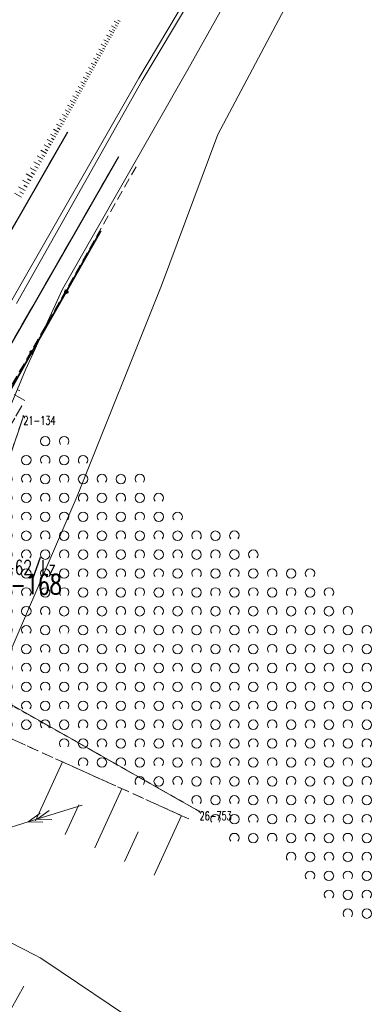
# Model space of a CAD drawing. Header units: metres. Extents: x 7505752 to 7507120, y 5839999 to 5840598.
# Tile 28 of 35: x 7506624 to 7506661, y 5840204 to 5840308. Entities that reach past the tile are written whole.
import ezdxf
from ezdxf.enums import TextEntityAlignment as Align

# ---------------------------------------------------------------- set-up
doc = ezdxf.new("R2010")
doc.units = ezdxf.units.M
for name, pattern in [('2_1', [0]), ('2_OTKC', [1.5, 1, -0.5]), ('2_OTKJ', [2, 1.5, -0.5]), ('2_OTKK', [0]), ('2_OTRK', [1.75, 1.25, -0.5]), ('2_OTZK', [1.5, 1, -0.5]), ('4_SUEP_A', [0]), ('4_SUGP', [0]), ('4_SUKP', [0]), ('4_SUWP', [0]), ('GDE', [0]), ('GUK', [2, 1.5, -0.5]), ('GUZ', [1, 0.5, -0.5])]:
    doc.linetypes.add(name, pattern=pattern)
doc.layers.get('0').update_dxf_attribs({"color": 250, "linetype": 'CONTINUOUS', "lineweight": 100})
for name, color, linetype, lineweight in [('Dzialki', 7, 'GDE', 18), ('Numery_dzialek', 7, 'CONTINUOUS', 20), ('Numery_punktow', 7, 'CONTINUOUS', 9), ('OTK_L_0', 7, '2_OTKJ', 18), ('OTK_L_1', 7, '2_OTKK', 25), ('OTK_L_2', 7, '2_OTKC', 18), ('OTO_L_0', 7, 'CONTINUOUS', 35), ('OTR_L_1', 7, '2_OTRK', 18), ('OTZ_L_1', 7, '2_OTZK', 18), ('Punkty', 7, 'CONTINUOUS', 18), ('SUEP_L_0', 1, '4_SUEP_A', 18), ('SUWP_L_0', 5, '4_SUWP', 18)]:
    doc.layers.add(name, color=color, linetype=linetype, lineweight=lineweight)
for name, color, linetype, lineweight, true_color in [('Kontury', 96, 'GUK', 18, 0x008000), ('Numery_uzytkow', 96, 'CONTINUOUS', 15, 0x008000), ('SUGP_L_0', 52, '4_SUGP', 18, 0xbfbf00), ('SUKP_L_0', 36, '4_SUKP', 18, 0x803300), ('Uzytki', 96, 'GUZ', 18, 0x008000)]:
    doc.layers.add(name, color=color, linetype=linetype, lineweight=lineweight, true_color=true_color)
doc.styles.get("Standard").update_dxf_attribs({"font": 'Simplex.SHX', "width": 0.75})

# ---------------------------------------------------------------- blocks, each defined once
blk = doc.blocks.new('GRO')
at = {"linetype": 'CONTINUOUS'}
blk.add_circle((0, 0), 0.045, dxfattribs=at)
blk = doc.blocks.new('2_OTZK')
at = {"linetype": 'CONTINUOUS'}
for centre in [(-1, 1), (1, -1)]:
    blk.add_circle(centre, 0.5, dxfattribs=at)
for centre, start, end in [((1, 1), 318.5904, 221.4096), ((-1, -1), 318.7031, 221.2969)]:
    blk.add_arc(centre, 0.5, start, end, dxfattribs=at)

msp = doc.modelspace()

# ---------------------------------------------------------------- linework, layer by layer
at = {"layer": 'Dzialki'}
for p, q in [((7506615.15, 5840240.07), (7506624.01, 5840266.32)), ((7506642.64, 5840224.47), (7506615.15, 5840240.07))]:
    msp.add_line(p, q, dxfattribs=at)
at = {"layer": 'Kontury'}
for p, q in [((7506624.01, 5840266.32), (7506615.15, 5840240.07)), ((7506615.15, 5840240.07), (7506642.64, 5840224.47))]:
    msp.add_line(p, q, dxfattribs=at)
at = {"layer": 'OTK_L_0', "linetype": '2_OTKJ'}
for p, q in [((7506600.86, 5840247.92), (7506628.7, 5840296.42)), ((7506634.06, 5840293.76), (7506606.16, 5840245.14))]:
    msp.add_line(p, q, dxfattribs=at)
at = {"layer": 'OTK_L_1', "linetype": '2_OTKK'}
for p, q in [((7506600.86, 5840247.92), (7506628.7, 5840296.42)), ((7506634.06, 5840293.76), (7506606.16, 5840245.14))]:
    msp.add_line(p, q, dxfattribs=at)
at = {"layer": 'OTK_L_2', "linetype": '2_OTKC'}
for p, q in [((7506634.06, 5840293.76), (7506606.16, 5840245.14)), ((7506635.95, 5840292.73), (7506608.23, 5840244.04))]:
    msp.add_line(p, q, dxfattribs=at)
at = {"layer": 'OTO_L_0'}
for p, q in [((7506628.55, 5840279.5), (7506632.2, 5840285.93)), ((7506624.89, 5840273.08), (7506628.55, 5840279.5)), ((7506621.23, 5840266.65), (7506624.89, 5840273.08))]:
    msp.add_line(p, q, dxfattribs=at)
for centre in [(7506628.55, 5840279.5), (7506624.89, 5840273.08)]:
    msp.add_circle(centre, 0.17, dxfattribs=at)
at = {"layer": 'OTR_L_1', "linetype": '2_1'}
for p, q in [((7506633.83, 5840307.37), (7506633.34, 5840307.64)), ((7506633.69, 5840307.12), (7506633.45, 5840307.26)), ((7506634.1, 5840307.86), (7506633.61, 5840308.13)), ((7506633.96, 5840307.61), (7506633.72, 5840307.75)), ((7506634.23, 5840308.1), (7506633.99, 5840308.24)), ((7506633.29, 5840306.39), (7506632.79, 5840306.66)), ((7506633.15, 5840306.14), (7506632.9, 5840306.28)), ((7506633.56, 5840306.88), (7506633.07, 5840307.15)), ((7506633.42, 5840306.63), (7506633.18, 5840306.77)), ((7506632.47, 5840304.91), (7506631.98, 5840305.18)), ((7506632.74, 5840305.4), (7506632.25, 5840305.68)), ((7506632.61, 5840305.16), (7506632.36, 5840305.29)), ((7506633.02, 5840305.9), (7506632.52, 5840306.17)), ((7506632.88, 5840305.65), (7506632.63, 5840305.79)), ((7506631.93, 5840303.93), (7506631.43, 5840304.2)), ((7506632.2, 5840304.42), (7506631.71, 5840304.69)), ((7506632.06, 5840304.17), (7506631.82, 5840304.31)), ((7506632.34, 5840304.67), (7506632.09, 5840304.8)), ((7506631.38, 5840302.94), (7506630.89, 5840303.21)), ((7506631.66, 5840303.43), (7506631.16, 5840303.7)), ((7506631.52, 5840303.18), (7506631.27, 5840303.32)), ((7506631.79, 5840303.68), (7506631.55, 5840303.81)), ((7506630.84, 5840301.95), (7506630.34, 5840302.22)), ((7506631.11, 5840302.44), (7506630.61, 5840302.71)), ((7506630.97, 5840302.19), (7506630.73, 5840302.33)), ((7506631.25, 5840302.69), (7506631, 5840302.83)), ((7506630.29, 5840300.95), (7506629.79, 5840301.23)), ((7506630.56, 5840301.45), (7506630.07, 5840301.72)), ((7506630.43, 5840301.2), (7506630.18, 5840301.34)), ((7506630.7, 5840301.7), (7506630.45, 5840301.83)), ((7506629.74, 5840299.96), (7506629.24, 5840300.23)), ((7506630.02, 5840300.46), (7506629.52, 5840300.73)), ((7506629.88, 5840300.21), (7506629.63, 5840300.34)), ((7506630.15, 5840300.7), (7506629.9, 5840300.84)), ((7506629.19, 5840298.96), (7506628.69, 5840299.24)), ((7506629.47, 5840299.46), (7506628.97, 5840299.73)), ((7506629.33, 5840299.21), (7506629.08, 5840299.35)), ((7506629.6, 5840299.71), (7506629.35, 5840299.85)), ((7506628.64, 5840297.96), (7506628.13, 5840298.25)), ((7506628.92, 5840298.46), (7506628.42, 5840298.74)), ((7506628.78, 5840298.21), (7506628.53, 5840298.35)), ((7506629.05, 5840298.71), (7506628.8, 5840298.85)), ((7506628.05, 5840296.94), (7506627.52, 5840297.24)), ((7506628.35, 5840297.46), (7506627.83, 5840297.75)), ((7506628.2, 5840297.2), (7506627.94, 5840297.35)), ((7506628.49, 5840297.71), (7506628.24, 5840297.86)), ((7506627.43, 5840295.85), (7506626.87, 5840296.17)), ((7506627.74, 5840296.4), (7506627.2, 5840296.71)), ((7506627.59, 5840296.13), (7506627.31, 5840296.29)), ((7506627.9, 5840296.67), (7506627.63, 5840296.83)), ((7506626.78, 5840294.71), (7506626.19, 5840295.05)), ((7506627.11, 5840295.29), (7506626.54, 5840295.62)), ((7506626.95, 5840295), (7506626.66, 5840295.17)), ((7506627.27, 5840295.58), (7506626.99, 5840295.74)), ((7506626.09, 5840293.51), (7506625.47, 5840293.87)), ((7506626.44, 5840294.12), (7506625.84, 5840294.47)), ((7506626.27, 5840293.82), (7506625.96, 5840293.99)), ((7506626.61, 5840294.42), (7506626.31, 5840294.59)), ((7506625.74, 5840292.88), (7506625.1, 5840293.25)), ((7506625.56, 5840292.57), (7506625.23, 5840292.75)), ((7506625.92, 5840293.2), (7506625.6, 5840293.38)), ((7506624.99, 5840291.58), (7506624.32, 5840291.97)), ((7506625.37, 5840292.24), (7506624.72, 5840292.62)), ((7506625.18, 5840291.91), (7506624.85, 5840292.1)), ((7506624.21, 5840290.21), (7506623.5, 5840290.61)), ((7506624.61, 5840290.9), (7506623.92, 5840291.3)), ((7506624.41, 5840290.56), (7506624.06, 5840290.76)), ((7506624.8, 5840291.24), (7506624.46, 5840291.44)), ((7506623.8, 5840289.49), (7506623.07, 5840289.91)), ((7506624.01, 5840289.85), (7506623.65, 5840290.06)), ((7506623.37, 5840269.16), (7506623.65, 5840269)), ((7506623.05, 5840268.61), (7506624.15, 5840267.97)), ((7506625.3, 5840223.48), (7506628.15, 5840229.73)), ((7506631.56, 5840220.62), (7506634.43, 5840226.89)), ((7506628.43, 5840222.05), (7506629.86, 5840225.18)), ((7506637.85, 5840217.75), (7506640.72, 5840224.05)), ((7506634.7, 5840219.19), (7506636.14, 5840222.33)), ((7506624.05, 5840205.99), (7506622.05, 5840202.38))]:
    msp.add_line(p, q, dxfattribs=at)
at = {"layer": 'OTR_L_1', "linetype": '2_OTRK'}
for p, q in [((7506615.43, 5840252.65), (7506623.83, 5840267.41)), ((7506641.49, 5840223.7), (7506612.37, 5840236.86))]:
    msp.add_line(p, q, dxfattribs=at)
at = {"layer": 'OTZ_L_1', "linetype": '2_OTZK'}
for p, q in [((7506623.83, 5840267.41), (7506615.43, 5840252.65)), ((7506612.37, 5840236.86), (7506641.49, 5840223.7))]:
    msp.add_line(p, q, dxfattribs=at)
at = {"layer": 'SUEP_L_0', "linetype": '4_SUEP_A'}
for p, q in [((7506630.23, 5840225.16), (7506624.5, 5840223.38)), ((7506624.5, 5840223.38), (7506625.78, 5840224.3)), ((7506625.45, 5840223.68), (7506626.74, 5840224.6)), ((7506624.5, 5840223.38), (7506613.04, 5840219.81)), ((7506626.08, 5840223.35), (7506624.5, 5840223.38)), ((7506627.03, 5840223.64), (7506625.45, 5840223.68))]:
    msp.add_line(p, q, dxfattribs=at)
at = {"layer": 'SUGP_L_0', "linetype": '4_SUGP'}
for p, q in [((7506641.41, 5840303.02), (7506650.34, 5840318.97)), ((7506628.15, 5840279.75), (7506641.41, 5840303.02)), ((7506624.23, 5840271.23), (7506628.15, 5840279.75)), ((7506620.41, 5840262.02), (7506624.23, 5840271.23))]:
    msp.add_line(p, q, dxfattribs=at)
at = {"layer": 'SUKP_L_0', "linetype": '4_SUKP'}
for p, q in [((7506636.22, 5840302.09), (7506649.08, 5840323.77)), ((7506649.44, 5840323.41), (7506636.57, 5840301.86)), ((7506622.8, 5840278.61), (7506636.22, 5840302.09)), ((7506636.57, 5840301.86), (7506623.28, 5840278.26)), ((7506589.22, 5840227.54), (7506625.25, 5840209.28)), ((7506625.25, 5840209.28), (7506625.79, 5840209.01)), ((7506625.79, 5840209.01), (7506626.29, 5840208.67)), ((7506626.29, 5840208.67), (7506656.87, 5840188.07))]:
    msp.add_line(p, q, dxfattribs=at)
at = {"layer": 'SUWP_L_0', "linetype": '4_SUWP'}
for p, q in [((7506660.94, 5840326.97), (7506644.56, 5840296.13)), ((7506644.56, 5840296.13), (7506638.62, 5840280.16)), ((7506638.62, 5840280.16), (7506629.69, 5840257.85)), ((7506629.69, 5840257.85), (7506622.27, 5840240.57))]:
    msp.add_line(p, q, dxfattribs=at)
at = {"layer": 'Uzytki'}
for p in [(7506624.01, 5840266.32), (7506642.64, 5840224.47)]:
    msp.add_line(p, (7506615.15, 5840240.07), dxfattribs=at)

# ---------------------------------------------------------------- block references
at = {"layer": 'OTZ_L_1'}
for p in [(7506627.32, 5840262.67), (7506625.32, 5840260.67), (7506629.32, 5840260.67), (7506623.32, 5840258.67), (7506627.32, 5840258.67), (7506631.32, 5840258.67), (7506635.32, 5840258.67), (7506625.32, 5840256.67), (7506629.32, 5840256.67), (7506633.32, 5840256.67), (7506637.32, 5840256.67), (7506623.32, 5840254.67), (7506627.32, 5840254.67), (7506631.32, 5840254.67), (7506635.32, 5840254.67), (7506639.32, 5840254.67), (7506625.32, 5840252.67), (7506629.32, 5840252.67), (7506633.32, 5840252.67), (7506637.32, 5840252.67), (7506641.32, 5840252.67), (7506645.32, 5840252.67), (7506623.32, 5840250.67), (7506627.32, 5840250.67), (7506631.32, 5840250.67), (7506635.32, 5840250.67), (7506639.32, 5840250.67), (7506643.32, 5840250.67), (7506647.32, 5840250.67), (7506625.32, 5840248.67), (7506629.32, 5840248.67), (7506633.32, 5840248.67), (7506637.32, 5840248.67), (7506641.32, 5840248.67), (7506645.32, 5840248.67), (7506649.32, 5840248.67), (7506653.32, 5840248.67), (7506623.32, 5840246.67), (7506627.32, 5840246.67), (7506631.32, 5840246.67), (7506635.32, 5840246.67), (7506639.32, 5840246.67), (7506643.32, 5840246.67), (7506647.32, 5840246.67), (7506651.32, 5840246.67), (7506655.32, 5840246.67), (7506625.32, 5840244.67), (7506629.32, 5840244.67), (7506633.32, 5840244.67), (7506637.32, 5840244.67), (7506641.32, 5840244.67), (7506645.32, 5840244.67), (7506649.32, 5840244.67), (7506653.32, 5840244.67), (7506657.32, 5840244.67), (7506623.32, 5840242.67), (7506627.32, 5840242.67), (7506631.32, 5840242.67), (7506635.32, 5840242.67), (7506639.32, 5840242.67), (7506643.32, 5840242.67), (7506647.32, 5840242.67), (7506651.32, 5840242.67), (7506655.32, 5840242.67), (7506659.32, 5840242.67), (7506625.32, 5840240.67), (7506629.32, 5840240.67), (7506633.32, 5840240.67), (7506637.32, 5840240.67), (7506641.32, 5840240.67), (7506645.32, 5840240.67), (7506649.32, 5840240.67), (7506653.32, 5840240.67), (7506657.32, 5840240.67), (7506661.32, 5840240.67), (7506623.32, 5840238.67), (7506627.32, 5840238.67), (7506631.32, 5840238.67), (7506635.32, 5840238.67), (7506639.32, 5840238.67), (7506643.32, 5840238.67), (7506647.32, 5840238.67), (7506651.32, 5840238.67), (7506655.32, 5840238.67), (7506659.32, 5840238.67), (7506625.32, 5840236.67), (7506629.32, 5840236.67), (7506633.32, 5840236.67), (7506637.32, 5840236.67), (7506641.32, 5840236.67), (7506645.32, 5840236.67), (7506649.32, 5840236.67), (7506653.32, 5840236.67), (7506657.32, 5840236.67), (7506661.32, 5840236.67), (7506623.32, 5840234.67), (7506627.32, 5840234.67), (7506631.32, 5840234.67), (7506635.32, 5840234.67), (7506639.32, 5840234.67), (7506643.32, 5840234.67), (7506647.32, 5840234.67), (7506651.32, 5840234.67), (7506655.32, 5840234.67), (7506659.32, 5840234.67), (7506629.32, 5840232.67), (7506633.32, 5840232.67), (7506637.32, 5840232.67), (7506641.32, 5840232.67), (7506645.32, 5840232.67), (7506649.32, 5840232.67), (7506653.32, 5840232.67), (7506657.32, 5840232.67), (7506661.32, 5840232.67), (7506631.32, 5840230.67), (7506635.32, 5840230.67), (7506639.32, 5840230.67), (7506643.32, 5840230.67), (7506647.32, 5840230.67), (7506651.32, 5840230.67), (7506655.32, 5840230.67), (7506659.32, 5840230.67), (7506637.32, 5840228.67), (7506641.32, 5840228.67), (7506645.32, 5840228.67), (7506649.32, 5840228.67), (7506653.32, 5840228.67), (7506657.32, 5840228.67), (7506661.32, 5840228.67), (7506643.32, 5840226.67), (7506647.32, 5840226.67), (7506651.32, 5840226.67), (7506655.32, 5840226.67), (7506659.32, 5840226.67), (7506645.32, 5840224.67), (7506649.32, 5840224.67), (7506653.32, 5840224.67), (7506657.32, 5840224.67), (7506661.32, 5840224.67), (7506647.32, 5840222.67), (7506651.32, 5840222.67), (7506655.32, 5840222.67), (7506659.32, 5840222.67), (7506653.32, 5840220.67), (7506657.32, 5840220.67), (7506661.32, 5840220.67), (7506655.32, 5840218.67), (7506659.32, 5840218.67), (7506657.32, 5840216.67), (7506661.32, 5840216.67), (7506659.32, 5840214.67)]:
    msp.add_blockref('2_OTZK', p, dxfattribs=at)
at = {"layer": 'Punkty'}
for p in [(7506624.01, 5840266.32), (7506642.64, 5840224.47)]:
    msp.add_blockref('GRO', p, dxfattribs=at)

# ---------------------------------------------------------------- texts
at = {"layer": 'Numery_dzialek', "width": 0.7}
msp.add_text('21-168', height=2.1, dxfattribs=at).set_placement((7506620.13, 5840249.57), align=Align.TOP_LEFT)
at = {"layer": 'Numery_punktow', "width": 0.7}
for s, p in [('21-134', (7506624.01, 5840266.32)), ('26-753', (7506642.64, 5840224.47))]:
    msp.add_text(s, height=0.9, dxfattribs=at).set_placement(p, align=Align.TOP_LEFT)
at = {"layer": 'Numery_uzytkow', "width": 0.7}
msp.add_text('21-62/Lz', height=1.5, dxfattribs=at).set_placement((7506620.13, 5840249.57))

doc.saveas('drawing.dxf')
